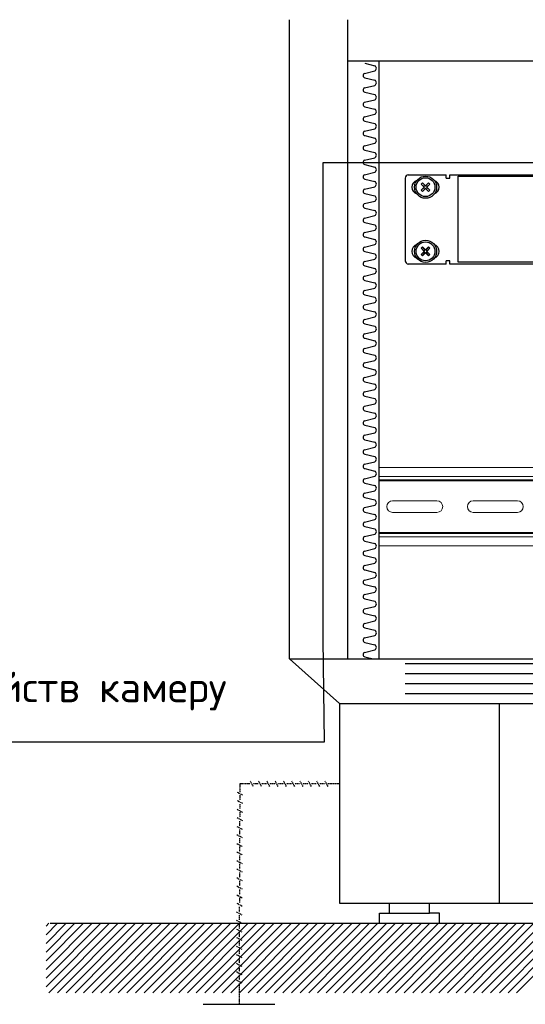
# Model space of a CAD drawing. Header units: millimetres. Extents: x -228268 to 1513407, y -439898 to -137408.
# Tile 76 of 125: x 246925 to 252179, y -292897 to -282663. Entities that reach past the tile are written whole.
import ezdxf

# ---------------------------------------------------------------- set-up
doc = ezdxf.new("R2010")
doc.units = ezdxf.units.MM
doc.linetypes.add('ACAD_ISO10W100', pattern=[18, 12, -3, 0, -3])
for name, color, linetype, lineweight in [('А_Стены', 7, 'Continuous', 40), ('ВН', 250, 'Continuous', 50), ('Перегородки кирпичные', 7, 'Continuous', 25), ('ПС', 1, 'ACAD_ISO10W100', 30), ('сс', 7, 'Continuous', 25), ('Т.М.тонкая', 160, 'Continuous', 25)]:
    doc.layers.add(name, color=color, linetype=linetype, lineweight=lineweight)
doc.layers.add('Позиции', color=7, linetype='Continuous')
doc.styles.get("Standard").update_dxf_attribs({"font": 'isocpeur.ttf'})

msp = doc.modelspace()

# ---------------------------------------------------------------- linework, layer by layer
at = {"color": 0, "linetype": 'ByBlock', "lineweight": -2}
for p, q in [((250962.7, -284276.8), (251357, -284276.8)), ((251357, -284308.5), (251357, -284276.8)), ((251394.1, -284276.8), (260524.1, -284276.8)), ((251394.1, -284308.5), (251394.1, -284276.8)), ((250931, -284308.5), (250931, -285168.6)), ((251096.2, -284372), (251128, -284403.8)), ((251128, -284403.8), (251096.2, -284372)), ((251096.2, -284372), (251132.4, -284403.8)), ((251110.3, -284357.9), (251142.1, -284389.7)), ((251142.1, -284389.7), (251110.3, -284357.9)), ((251142.1, -284394.1), (251110.3, -284357.9)), ((251173.9, -284357.9), (251142.1, -284389.7)), ((251142.1, -284389.7), (251173.9, -284357.9)), ((251173.9, -284357.9), (251142.1, -284394.1)), ((251151.8, -284403.8), (251188, -284372)), ((251188, -284372), (251156.2, -284403.8)), ((251156.2, -284403.8), (251188, -284372)), ((251357, -284308.5), (251394.1, -284308.5)), ((251482.7, -284288.2), (260474.3, -284288.2)), ((251482.7, -285182.9), (251482.7, -284288.2)), ((251096.2, -284435.6), (251128, -284403.8)), ((251128, -284403.8), (251096.2, -284435.6)), ((251132.4, -284403.8), (251096.2, -284435.6)), ((251110.3, -284449.7), (251142.1, -284413.5)), ((251110.3, -284449.7), (251142.1, -284417.9)), ((251142.1, -284417.9), (251110.3, -284449.7)), ((251142.1, -284413.5), (251173.9, -284449.7)), ((251173.9, -284449.7), (251142.1, -284417.9)), ((251142.1, -284417.9), (251173.9, -284449.7)), ((251188, -284435.6), (251151.8, -284403.8)), ((251188, -284435.6), (251156.2, -284403.8)), ((251156.2, -284403.8), (251188, -284435.6)), ((251096.2, -285038.9), (251128, -285070.7)), ((251128, -285070.7), (251096.2, -285038.9)), ((251096.2, -285038.9), (251132.4, -285070.7)), ((251096.2, -285102.5), (251128, -285070.7)), ((251128, -285070.7), (251096.2, -285102.5)), ((251132.4, -285070.7), (251096.2, -285102.5)), ((251110.3, -285024.8), (251142.1, -285056.6)), ((251142.1, -285056.6), (251110.3, -285024.8)), ((251142.1, -285061), (251110.3, -285024.8)), ((251110.3, -285116.6), (251142.1, -285080.4)), ((251110.3, -285116.6), (251142.1, -285084.8)), ((251142.1, -285084.8), (251110.3, -285116.6)), ((251173.9, -285024.8), (251142.1, -285056.6)), ((251142.1, -285056.6), (251173.9, -285024.8)), ((251173.9, -285024.8), (251142.1, -285061)), ((251142.1, -285080.4), (251173.9, -285116.6)), ((251173.9, -285116.6), (251142.1, -285084.8)), ((251142.1, -285084.8), (251173.9, -285116.6)), ((251151.8, -285070.7), (251188, -285038.9)), ((251188, -285102.5), (251151.8, -285070.7)), ((251188, -285038.9), (251156.2, -285070.7)), ((251156.2, -285070.7), (251188, -285038.9)), ((251188, -285102.5), (251156.2, -285070.7)), ((251156.2, -285070.7), (251188, -285102.5)), ((251357, -285203), (250962.7, -285203)), ((251394.1, -285168.6), (251357, -285168.6)), ((251357, -285203), (251357, -285168.6)), ((251394.1, -285203), (251394.1, -285168.6)), ((260524.1, -285203), (251394.1, -285203)), ((260524.1, -285203), (251394.1, -285203)), ((260474.3, -285182.9), (251482.7, -285182.9))]:
    msp.add_line(p, q, dxfattribs=at)
at = {"color": 250, "linetype": 'Continuous', "lineweight": 15}
for p, q in [((250663, -287316.6), (258890.3, -287316.6)), ((258890.3, -287409.7), (250663, -287409.7)), ((250663, -287444.5), (258890.3, -287444.5)), ((250663, -287456.2), (258890.3, -287456.2)), ((258890.3, -287991.2), (250658.9, -287991.2)), ((258890.3, -288002.8), (250658.9, -288002.8)), ((250658.9, -288037.7), (258890.3, -288037.7)), ((258890.3, -288130.7), (250658.9, -288130.7))]:
    msp.add_line(p, q, dxfattribs=at)
at = {"color": 0, "transparency": 33554687}
for p, q in [((249727.9, -289306), (250247.4, -289769)), ((249727.9, -289306), (262194.4, -289306)), ((250929.3, -289353.4), (260993, -289353.4)), ((250929.3, -289457.3), (260993, -289457.3)), ((250929.3, -289561.2), (260993, -289561.2)), ((250929.3, -289665.1), (260993, -289665.1)), ((250247.4, -289769), (261675, -289769)), ((250247.4, -289769), (250247.4, -291846.7)), ((251909.6, -291846.7), (251909.6, -289769)), ((250247.4, -291846.7), (261675, -291846.7)), ((250766.8, -291950.6), (250766.8, -291846.7)), ((251182.4, -291950.6), (251182.4, -291846.7)), ((250662.9, -292054.5), (250662.9, -291950.6)), ((250662.9, -291950.6), (250766.8, -291950.6)), ((250766.8, -291950.6), (251182.4, -291950.6)), ((251286.2, -291950.6), (251182.4, -291950.6)), ((251286.2, -292054.5), (251286.2, -291950.6)), ((250974.6, -292054.5), (251286.2, -292054.5))]:
    msp.add_line(p, q, dxfattribs=at)
at = {"color": 0, "linetype": 'ByBlock', "lineweight": -2}
for centre, radius in [((251142.1, -284403.8), 114.9), ((251142.1, -284403.8), 98), ((251142.1, -285070.7), 114.9), ((251142.1, -285070.7), 98)]:
    msp.add_circle(centre, radius, dxfattribs=at)
for centre, radius, start, end in [((250962.7, -284308.5), 31.8, 90, 180), ((251075.4, -284403.8), 74.1, 109.31388, 250.68612), ((251142.1, -284403.8), 55.9, 124.71026, 145.28974), ((251142.1, -284403.8), 55.9, 34.71026, 55.28974), ((251208.8, -284403.8), 74.1, 289.31388, 70.68612), ((251142.1, -284403.8), 55.9, 214.71026, 235.28974), ((251142.1, -284403.8), 55.9, 304.71026, 325.28974), ((251075.4, -285070.7), 74.1, 109.31388, 250.68612), ((251208.8, -285070.7), 74.1, 289.31388, 70.68612), ((251142.1, -285070.7), 55.9, 124.71026, 145.28974), ((251142.1, -285070.7), 55.9, 214.71026, 235.28974), ((251142.1, -285070.7), 55.9, 34.71026, 55.28974), ((251142.1, -285070.7), 55.9, 304.71026, 325.28974), ((250967.7, -285166.6), 36.8, 183.22526, 262.19352)]:
    msp.add_arc(centre, radius, start, end, dxfattribs=at)
at = {"layer": 'А_Стены', "color": 1, "lineweight": 30, "ltscale": 15, "transparency": 33554687}
for points in [[(257483.8, -284152.5), (250076.5, -284152.5), (250076.5, -285416.4)], [(250076.5, -285416.4), (250076.5, -285416.4), (250076.5, -289104.5), (250089.4, -290173.3), (238599.8, -290173.3)]]:
    msp.add_lwpolyline(points, dxfattribs=at)
at = {"layer": 'ВН', "color": 250, "linetype": 'ByBlock', "lineweight": 30, "transparency": 33554687}
msp.add_lwpolyline([(247242.5, -292054.5), (263261.1, -292054.5)], dxfattribs=at)
at = {"layer": 'Перегородки кирпичные', "color": 250, "lineweight": 25, "transparency": 33554687}
for p, q in [((249727.9, -289306), (249727.9, -282663.1)), ((250330.5, -282663.1), (250330.5, -289306))]:
    msp.add_line(p, q, dxfattribs=at)
at = {"layer": 'Позиции', "color": 250, "linetype": 'Continuous', "lineweight": 15}
for p, q in [((250800.1, -287663.3), (251260.6, -287663.3)), ((251637.5, -287663.3), (252098, -287663.3)), ((250800.1, -287784.2), (251260.6, -287784.2)), ((251637.5, -287784.3), (252098, -287784.3))]:
    msp.add_line(p, q, dxfattribs=at)
for centre, start, end in [((250800.1, -287723.8), 90, 270), ((251260.6, -287723.8), 270, 90), ((251637.5, -287723.8), 90, 270), ((252098, -287723.8), 270, 90)]:
    msp.add_arc(centre, 60.5, start, end, dxfattribs=at)
at = {"layer": 'ПС', "color": 72, "lineweight": 30, "transparency": 33554687}
for p, q in [((249211.8, -290605.6), (249211.8, -290690.8)), ((249315.8, -290605.6), (249211.8, -290605.6)), ((249352.1, -290633.1), (249321.7, -290578)), ((249402.1, -290605.6), (249348.2, -290605.6)), ((249438.4, -290633.1), (249408, -290578)), ((249488.4, -290605.6), (249434.6, -290605.6)), ((249524.7, -290633.1), (249494.4, -290578)), ((249574.8, -290605.6), (249520.9, -290605.6)), ((249611.4, -290633.1), (249581.1, -290578)), ((249661.5, -290605.6), (249607.6, -290605.6)), ((249697.8, -290633.1), (249667.4, -290578)), ((249747.8, -290605.6), (249693.9, -290605.6)), ((249784.1, -290633.1), (249753.7, -290578)), ((249834.1, -290605.6), (249780.3, -290605.6)), ((249870.4, -290633.1), (249840.1, -290578)), ((249920.5, -290605.6), (249866.6, -290605.6)), ((249956.8, -290633.1), (249926.4, -290578)), ((250006.8, -290605.6), (249952.9, -290605.6)), ((250043.5, -290633.1), (250013.1, -290578)), ((250093.5, -290605.6), (250039.6, -290605.6)), ((250129.8, -290633.1), (250099.4, -290578)), ((250247.4, -290605.6), (250126, -290605.6)), ((249184.3, -290690.8), (249239.4, -290721.2)), ((249211.8, -290723.3), (249211.8, -290777.2)), ((249184.3, -290777.1), (249239.4, -290807.5)), ((249211.1, -290815), (249211.1, -290868.9)), ((249183.5, -290868.8), (249238.7, -290899.2)), ((249211.1, -290901.3), (249211.1, -290955.2)), ((249183.5, -290955.2), (249238.7, -290985.6)), ((249210.4, -290993.1), (249210.4, -291046.9)), ((249182.8, -291046.9), (249238, -291077.3)), ((249182.8, -291133.2), (249238, -291163.6)), ((249210.4, -291079.4), (249210.4, -291133.3)), ((249182.1, -291225), (249237.2, -291255.3)), ((249209.7, -291171.1), (249209.7, -291225)), ((249182.1, -291311.3), (249237.2, -291341.7)), ((249209.7, -291257.5), (249209.7, -291311.3)), ((249181.4, -291403), (249236.5, -291433.4)), ((249208.9, -291349.2), (249208.9, -291403.1)), ((249208.9, -291435.5), (249208.9, -291489.4)), ((249181.4, -291489.4), (249236.5, -291519.7)), ((249208.2, -291526.4), (249208.2, -291580.3)), ((249180.7, -291580.3), (249235.8, -291610.6)), ((249208.2, -291612.8), (249208.2, -291666.6)), ((249180.7, -291666.6), (249235.8, -291697)), ((249207.5, -291704.5), (249207.5, -291758.4)), ((249179.9, -291758.3), (249235.1, -291788.7)), ((249179.9, -291844.7), (249235.1, -291875)), ((249207.5, -291790.8), (249207.5, -291844.7)), ((249179.2, -291936.4), (249234.3, -291966.8)), ((249206.8, -291882.6), (249206.8, -291936.4)), ((249179.2, -292022.7), (249234.3, -292053.1)), ((249206.1, -292060.6), (249206.1, -292114.5)), ((249206.8, -291968.9), (249206.8, -292022.7)), ((249178.5, -292114.4), (249233.6, -292144.8)), ((249206.1, -292146.9), (249206.1, -292200.8)), ((249178.5, -292200.8), (249233.6, -292231.2)), ((249205.3, -292238.7), (249205.3, -292292.5)), ((249177.8, -292292.5), (249232.9, -292322.9)), ((249205.3, -292325), (249205.3, -292378.9)), ((249177, -292470.6), (249232.2, -292500.9)), ((249177.8, -292378.8), (249232.9, -292409.2)), ((249204.6, -292416.7), (249204.6, -292470.6)), ((249177, -292556.9), (249232.2, -292587.3)), ((249204.6, -292503.1), (249204.6, -292556.9)), ((249177, -292643.2), (249232.2, -292673.6)), ((249204.6, -292589.4), (249204.6, -292643.3)), ((249203.9, -292681.1), (249203.9, -292896.6))]:
    msp.add_line(p, q, dxfattribs=at)
at = {"layer": 'ПС', "color": 72, "lineweight": 30, "ltscale": 500, "transparency": 33554687}
msp.add_line((248832.2, -292896.6), (249575.6, -292896.6), dxfattribs=at)
at = {"layer": 'Т.М.тонкая', "color": 0, "linetype": 'Continuous', "lineweight": 25, "ltscale": 0.05, "transparency": 33554687}
for p, q in [((261591.9, -283092.9), (250330.5, -283092.9)), ((250511.5, -283116.1), (250613.9, -283141.2)), ((250509, -283220.9), (250613.9, -283195.2)), ((250509, -283371.4), (250613.9, -283345.6)), ((250511.5, -283266.5), (250613.9, -283291.6)), ((250511.5, -283417), (250613.9, -283442.1)), ((250509, -283521.8), (250613.9, -283496.1)), ((250511.5, -283567.5), (250613.9, -283592.5)), ((250509, -283672.3), (250613.9, -283646.6)), ((250511.5, -283717.9), (250613.9, -283743)), ((250509, -283822.7), (250613.9, -283797)), ((250511.5, -283868.4), (250613.9, -283893.5)), ((250509, -283973.2), (250613.9, -283947.5)), ((250511.5, -284018.9), (250613.9, -284043.9)), ((250509, -284123.7), (250613.9, -284098)), ((250511.5, -284169.3), (250613.9, -284194.4)), ((250509, -284274.1), (250613.9, -284248.4)), ((250511.5, -284319.8), (250613.9, -284344.9)), ((250509, -284424.6), (250613.9, -284398.9)), ((250511.5, -284470.2), (250613.9, -284495.3)), ((250509, -284575), (250613.9, -284549.3)), ((250511.5, -284620.7), (250613.9, -284645.8)), ((250509, -284725.5), (250613.9, -284699.8)), ((250511.5, -284771.2), (250613.9, -284796.2)), ((250509, -284876), (250613.9, -284850.3)), ((250509, -285026.4), (250613.9, -285000.7)), ((250511.5, -284921.6), (250613.9, -284946.7)), ((250511.5, -285072.1), (250613.9, -285097.2)), ((250509, -285176.9), (250613.9, -285151.2)), ((250509, -285327.3), (250613.9, -285301.6)), ((250511.5, -285222.5), (250613.9, -285247.6)), ((250511.5, -285373), (250613.9, -285398.1)), ((250509, -285477.8), (250613.9, -285452.1)), ((250509, -285628.3), (250613.9, -285602.5)), ((250511.5, -285523.4), (250613.9, -285548.5)), ((250511.5, -285673.9), (250613.9, -285699)), ((250509, -285778.7), (250613.9, -285753)), ((250509, -285929.2), (250613.9, -285903.5)), ((250511.5, -285824.4), (250613.9, -285849.4)), ((250511.5, -285974.8), (250613.9, -285999.9)), ((250509, -286079.6), (250613.9, -286053.9)), ((250511.5, -286125.3), (250613.9, -286150.4)), ((250509, -286230.1), (250613.9, -286204.4)), ((250511.5, -286275.7), (250613.9, -286300.8)), ((250509, -286380.6), (250613.9, -286354.8)), ((250511.5, -286426.2), (250613.9, -286451.3)), ((250509, -286531), (250613.9, -286505.3)), ((250511.5, -286576.7), (250613.9, -286601.7)), ((250509, -286681.5), (250613.9, -286655.8)), ((250511.5, -286727.1), (250613.9, -286752.2)), ((250509, -286831.9), (250613.9, -286806.2)), ((250511.5, -286877.6), (250613.9, -286902.7)), ((250509, -286982.4), (250613.9, -286956.7)), ((250511.5, -287028.1), (250613.9, -287053.1)), ((250509, -287132.9), (250613.9, -287107.2)), ((250511.5, -287178.5), (250613.9, -287203.6)), ((250509, -287283.3), (250613.9, -287257.6)), ((250511.5, -287329), (250613.9, -287354.1)), ((250509, -287433.8), (250613.9, -287408.1)), ((250509, -287584.3), (250613.9, -287558.5)), ((250511.5, -287479.4), (250613.9, -287504.5)), ((250511.5, -287629.9), (250613.9, -287655)), ((250509, -287734.7), (250613.9, -287709)), ((250509, -287885.2), (250613.9, -287859.5)), ((250511.5, -287780.4), (250613.9, -287805.4)), ((250511.5, -287930.8), (250613.9, -287955.9)), ((250509, -288035.6), (250613.9, -288009.9)), ((250509, -288186.1), (250613.9, -288160.4)), ((250511.5, -288081.3), (250613.9, -288106.4)), ((250511.5, -288231.7), (250613.9, -288256.8)), ((250509, -288336.6), (250613.9, -288310.8)), ((250509, -288487), (250613.9, -288461.3)), ((250511.5, -288382.2), (250613.9, -288407.3)), ((250511.5, -288532.6), (250613.9, -288557.7)), ((250509, -288637.5), (250613.9, -288611.7)), ((250511.5, -288683.1), (250613.9, -288708.2)), ((250509, -288787.9), (250613.9, -288762.2)), ((250511.5, -288833.6), (250613.9, -288858.6)), ((250509, -288938.4), (250613.9, -288912.7)), ((250511.5, -288984), (250613.9, -289009.1)), ((250509, -289088.8), (250613.9, -289063.1)), ((250511.5, -289134.5), (250613.9, -289159.6)), ((250509, -289239.3), (250613.9, -289213.6)), ((250511.5, -289284.9), (250597.7, -289306))]:
    msp.add_line(p, q, dxfattribs=at)
at = {"layer": 'Т.М.тонкая', "color": 0, "linetype": 'Continuous', "lineweight": 25, "ltscale": 0.1, "transparency": 33554687}
for p, q in [((247199.2, -292084.5), (247229.1, -292054.5)), ((247199.2, -292716.7), (247859.1, -292054.5)), ((247199.2, -292174.4), (247318.7, -292054.5)), ((247199.2, -292264.4), (247408.3, -292054.5)), ((247199.2, -292354.3), (247498, -292054.5)), ((247199.2, -292446.2), (247589.5, -292054.5)), ((247199.2, -292536.1), (247679.1, -292054.5)), ((247199.2, -292626.1), (247768.8, -292054.5)), ((247229.1, -292776.6), (247948.7, -292054.5)), ((247318.7, -292776.6), (248038.3, -292054.5)), ((247408.3, -292776.6), (248128, -292054.5)), ((247499.9, -292776.6), (248219.5, -292054.5)), ((247589.5, -292776.6), (248309.1, -292054.5)), ((247679.1, -292776.6), (248398.8, -292054.5)), ((247769.4, -292776.6), (248489.1, -292054.5)), ((247859.1, -292776.6), (248578.7, -292054.5)), ((247948.7, -292776.6), (248668.3, -292054.5)), ((248038.3, -292776.6), (248757.9, -292054.5)), ((248129.9, -292776.6), (248849.5, -292054.5)), ((248219.5, -292776.6), (248939.1, -292054.5)), ((248309.1, -292776.6), (249028.8, -292054.5)), ((248399.4, -292776.6), (249119, -292054.5)), ((248489.1, -292776.6), (249208.7, -292054.5)), ((248578.7, -292776.6), (249298.3, -292054.5)), ((248668.3, -292776.6), (249387.9, -292054.5)), ((248759.9, -292776.6), (249479.5, -292054.5)), ((248849.5, -292776.6), (249569.1, -292054.5)), ((248939.1, -292776.6), (249658.7, -292054.5)), ((249029.4, -292776.6), (249749, -292054.5)), ((249119, -292776.6), (249838.7, -292054.5)), ((249208.7, -292776.6), (249928.3, -292054.5)), ((249298.3, -292776.6), (250017.9, -292054.5)), ((249389.9, -292776.6), (250109.5, -292054.5)), ((249479.5, -292776.6), (250199.1, -292054.5)), ((249569.1, -292776.6), (250288.7, -292054.5)), ((249659.4, -292776.6), (250379, -292054.5)), ((249749, -292776.6), (250468.7, -292054.5)), ((249838.7, -292776.6), (250558.3, -292054.5)), ((249928.3, -292776.6), (250647.9, -292054.5)), ((250019.9, -292776.6), (250739.5, -292054.5)), ((250109.5, -292776.6), (250829.1, -292054.5)), ((250199.1, -292776.6), (250918.7, -292054.5)), ((250289.4, -292776.6), (251009, -292054.5)), ((250379, -292776.6), (251098.6, -292054.5)), ((250468.7, -292776.6), (251188.3, -292054.5)), ((250558.3, -292776.6), (251277.9, -292054.5)), ((250649.8, -292776.6), (251369.5, -292054.5)), ((250739.5, -292776.6), (251459.1, -292054.5)), ((250829.1, -292776.6), (251548.7, -292054.5)), ((250919.4, -292776.6), (251639, -292054.5)), ((251009, -292776.6), (251728.6, -292054.5)), ((251098.6, -292776.6), (251818.3, -292054.5)), ((251188.3, -292776.6), (251907.9, -292054.5)), ((251279.8, -292776.6), (251999.4, -292054.5)), ((251369.5, -292776.6), (252089.1, -292054.5)), ((251459.1, -292776.6), (252178.7, -292054.5)), ((251549.4, -292776.6), (252269, -292054.5)), ((251639, -292776.6), (252358.6, -292054.5)), ((251728.6, -292776.6), (252448.3, -292054.5)), ((251818.3, -292776.6), (252537.9, -292054.5)), ((251909.8, -292776.6), (252629.4, -292054.5)), ((251999.4, -292776.6), (252719.1, -292054.5)), ((252089.1, -292776.6), (252808.7, -292054.5))]:
    msp.add_line(p, q, dxfattribs=at)
at = {"layer": 'Т.М.тонкая', "color": 0, "linetype": 'Continuous', "lineweight": 25, "ltscale": 0.05, "transparency": 33554687}
msp.add_lwpolyline([(250658.9, -289306), (250658.9, -283092.9), (250640.7, -283092.9)], dxfattribs=at)
for centre, radius, start, end in [((250601.1, -283168.2), 29.9, 295.3769, 64.6231), ((250517.3, -283243.3), 23.9, 110.19523, 256.33045), ((250601.1, -283318.6), 29.9, 295.3769, 64.6231), ((250517.3, -283393.8), 23.9, 110.19523, 256.33045), ((250601.1, -283469.1), 29.9, 295.3769, 64.6231), ((250517.3, -283544.2), 23.9, 110.19523, 256.33045), ((250601.1, -283619.6), 29.9, 295.3769, 64.6231), ((250517.3, -283694.7), 23.9, 110.19523, 256.33045), ((250601.1, -283770), 29.9, 295.3769, 64.6231), ((250517.3, -283845.2), 23.9, 110.19523, 256.33045), ((250517.3, -283995.6), 23.9, 110.19523, 256.33045), ((250601.1, -283920.5), 29.9, 295.3769, 64.6231), ((250601.1, -284071), 29.9, 295.3769, 64.6231), ((250517.3, -284146.1), 23.9, 110.19523, 256.33045), ((250517.3, -284296.6), 23.9, 110.19523, 256.33045), ((250601.1, -284221.4), 29.9, 295.3769, 64.6231), ((250601.1, -284371.9), 29.9, 295.3769, 64.6231), ((250517.3, -284447), 23.9, 110.19523, 256.33045), ((250517.3, -284597.5), 23.9, 110.19523, 256.33045), ((250601.1, -284522.3), 29.9, 295.3769, 64.6231), ((250601.1, -284672.8), 29.9, 295.3769, 64.6231), ((250517.3, -284747.9), 23.9, 110.19523, 256.33045), ((250601.1, -284823.3), 29.9, 295.3769, 64.6231), ((250517.3, -284898.4), 23.9, 110.19523, 256.33045), ((250601.1, -284973.7), 29.9, 295.3769, 64.6231), ((250517.3, -285048.9), 23.9, 110.19523, 256.33045), ((250601.1, -285124.2), 29.9, 295.3769, 64.6231), ((250517.3, -285199.3), 23.9, 110.19523, 256.33045), ((250601.1, -285274.6), 29.9, 295.3769, 64.6231), ((250517.3, -285349.8), 23.9, 110.19523, 256.33045), ((250601.1, -285425.1), 29.9, 295.3769, 64.6231), ((250517.3, -285500.2), 23.9, 110.19523, 256.33045), ((250601.1, -285575.5), 29.9, 295.3769, 64.6231), ((250517.3, -285650.7), 23.9, 110.19523, 256.33045), ((250601.1, -285726), 29.9, 295.3769, 64.6231), ((250517.3, -285801.1), 23.9, 110.19523, 256.33045), ((250601.1, -285876.5), 29.9, 295.3769, 64.6231), ((250517.3, -285951.6), 23.9, 110.19523, 256.33045), ((250601.1, -286026.9), 29.9, 295.3769, 64.6231), ((250517.3, -286102.1), 23.9, 110.19523, 256.33045), ((250601.1, -286177.4), 29.9, 295.3769, 64.6231), ((250517.3, -286252.5), 23.9, 110.19523, 256.33045), ((250601.1, -286327.8), 29.9, 295.3769, 64.6231), ((250517.3, -286403), 23.9, 110.19523, 256.33045), ((250517.3, -286553.4), 23.9, 110.19523, 256.33045), ((250601.1, -286478.3), 29.9, 295.3769, 64.6231), ((250601.1, -286628.8), 29.9, 295.3769, 64.6231), ((250517.3, -286703.9), 23.9, 110.19523, 256.33045), ((250517.3, -286854.4), 23.9, 110.19523, 256.33045), ((250601.1, -286779.2), 29.9, 295.3769, 64.6231), ((250601.1, -286929.7), 29.9, 295.3769, 64.6231), ((250517.3, -287004.8), 23.9, 110.19523, 256.33045), ((250517.3, -287155.3), 23.9, 110.19523, 256.33045), ((250601.1, -287080.2), 29.9, 295.3769, 64.6231), ((250601.1, -287230.6), 29.9, 295.3769, 64.6231), ((250517.3, -287305.8), 23.9, 110.19523, 256.33045), ((250601.1, -287381.1), 29.9, 295.3769, 64.6231), ((250517.3, -287456.2), 23.9, 110.19523, 256.33045), ((250601.1, -287531.5), 29.9, 295.3769, 64.6231), ((250517.3, -287606.7), 23.9, 110.19523, 256.33045), ((250601.1, -287682), 29.9, 295.3769, 64.6231), ((250517.3, -287757.1), 23.9, 110.19523, 256.33045), ((250601.1, -287832.5), 29.9, 295.3769, 64.6231), ((250517.3, -287907.6), 23.9, 110.19523, 256.33045), ((250601.1, -287982.9), 29.9, 295.3769, 64.6231), ((250517.3, -288058.1), 23.9, 110.19523, 256.33045), ((250601.1, -288133.4), 29.9, 295.3769, 64.6231), ((250517.3, -288208.5), 23.9, 110.19523, 256.33045), ((250601.1, -288283.8), 29.9, 295.3769, 64.6231), ((250517.3, -288359), 23.9, 110.19523, 256.33045), ((250601.1, -288434.3), 29.9, 295.3769, 64.6231), ((250517.3, -288509.4), 23.9, 110.19523, 256.33045), ((250601.1, -288584.7), 29.9, 295.3769, 64.6231), ((250517.3, -288659.9), 23.9, 110.19523, 256.33045), ((250517.3, -288810.4), 23.9, 110.19523, 256.33045), ((250601.1, -288735.2), 29.9, 295.3769, 64.6231), ((250601.1, -288885.7), 29.9, 295.3769, 64.6231), ((250517.3, -288960.8), 23.9, 110.19523, 256.33045), ((250517.3, -289111.3), 23.9, 110.19523, 256.33045), ((250601.1, -289036.1), 29.9, 295.3769, 64.6231), ((250601.1, -289186.6), 29.9, 295.3769, 64.6231), ((250517.3, -289261.7), 23.9, 110.19523, 256.33045)]:
    msp.add_arc(centre, radius, start, end, dxfattribs=at)

# ---------------------------------------------------------------- texts
at = {"layer": 'сс', "color": 250, "lineweight": 0, "transparency": 33554687, "insert": (237696, -289442), "char_height": 314.881, "width": 19513.45, "attachment_point": 1}
msp.add_mtext('{\\C256;\\c0;20Кабель cat.5e 4x2x0.52 От оконечных устройств камеру}', dxfattribs=at)

doc.saveas('drawing.dxf')
